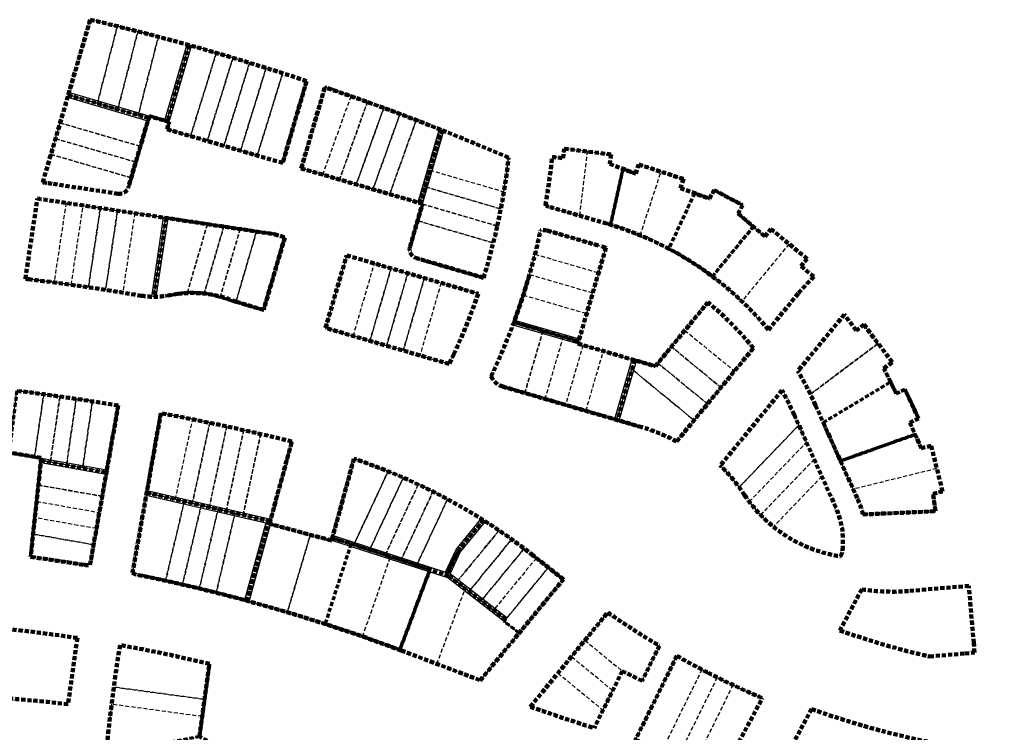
# Model space of a CAD drawing. Header units: metres. Extents: x 167412 to 167871, y 462516 to 462919.
# Tile 3 of 3: x 167565 to 167871, y 462669 to 462890. Entities that reach past the tile are written whole.
import ezdxf

# ---------------------------------------------------------------- set-up
doc = ezdxf.new("R2010")
doc.units = ezdxf.units.M
doc.header["$LTSCALE"] = 0.2
doc.linetypes.add('HIDDEN', pattern=[9.525, 6.35, -3.175])
for name, color, linetype, lineweight in [('N-WE-OG-brandgang-G', 253, 'Continuous', 30), ('N-WE-OG-TERREIN_UITGEEFBAAR_Heilijger-G', 253, 'HIDDEN', 158), ('N-WE-OG-TERREIN_UITGEEFBAAR_Heilijger_bouwblok-G', 253, 'HIDDEN', 70), ('N-WE-OG-TERREIN_UITGEEFBAAR_KAVEL_Heilijger15a-G', 253, 'HIDDEN', 30), ('N-WE-OG-TERREIN_UITGEEFBAAR_KAVEL_VanWonen10f-G', 253, 'HIDDEN', 30), ('N-WE-OG-TERREIN_UITGEEFBAAR_KAVEL_VanWonen10g-G', 253, 'HIDDEN', 30), ('N-WE-OG-TERREIN_UITGEEFBAAR_KAVEL_vdKolk12a-G', 253, 'HIDDEN', 30), ('N-WE-OG-TERREIN_UITGEEFBAAR_KAVEL_vdKolk12b-G', 253, 'HIDDEN', 30), ('N-WE-OG-TERREIN_UITGEEFBAAR_KAVEL_vdKolk13c-G', 253, 'HIDDEN', 30), ('N-WE-OG-TERREIN_UITGEEFBAAR_KAVEL_vdKolk2a-G', 253, 'HIDDEN', 30), ('N-WE-OG-TERREIN_UITGEEFBAAR_KAVEL_vdKolk2b-G', 253, 'HIDDEN', 30), ('N-WE-OG-TERREIN_UITGEEFBAAR_KAVEL_vdKolk2c-G', 253, 'HIDDEN', 30), ('N-WE-OG-TERREIN_UITGEEFBAAR_KAVEL_vdKolk2d-G', 253, 'HIDDEN', 30), ('N-WE-OG-TERREIN_UITGEEFBAAR_KAVEL_vdKolk2e-G', 253, 'HIDDEN', 30), ('N-WE-OG-TERREIN_UITGEEFBAAR_KAVEL_vdKolk3a-G', 253, 'HIDDEN', 30), ('N-WE-OG-TERREIN_UITGEEFBAAR_KAVEL_vdKolk3b-G', 253, 'HIDDEN', 30), ('N-WE-OG-TERREIN_UITGEEFBAAR_KAVEL_vdKolk3c-G', 253, 'HIDDEN', 30), ('N-WE-OG-TERREIN_UITGEEFBAAR_KAVEL_vdKolk3d-G', 253, 'HIDDEN', 30), ('N-WE-OG-TERREIN_UITGEEFBAAR_KAVEL_vdKolk5a-G', 253, 'HIDDEN', 30), ('N-WE-OG-TERREIN_UITGEEFBAAR_KAVEL_vdKolk5b-G', 253, 'HIDDEN', 30), ('N-WE-OG-TERREIN_UITGEEFBAAR_KAVEL_vdKolk5c-G', 253, 'HIDDEN', 30), ('N-WE-OG-TERREIN_UITGEEFBAAR_KAVEL_vdKolk6a-G', 253, 'HIDDEN', 30), ('N-WE-OG-TERREIN_UITGEEFBAAR_KAVEL_vdKolk6b-G', 253, 'HIDDEN', 30), ('N-WE-OG-TERREIN_UITGEEFBAAR_KAVEL_vdKolk6c-G', 253, 'HIDDEN', 30), ('N-WE-OG-TERREIN_UITGEEFBAAR_KAVEL_vdKolk7a-G', 253, 'HIDDEN', 30), ('N-WE-OG-TERREIN_UITGEEFBAAR_KAVEL_vdKolk8a-G', 253, 'HIDDEN', 30), ('N-WE-OG-TERREIN_UITGEEFBAAR_KAVEL_vdKolk8b-G', 253, 'HIDDEN', 30), ('N-WE-OG-TERREIN_UITGEEFBAAR_KAVEL_vdKolk8c-G', 253, 'HIDDEN', 30), ('N-WE-OG-TERREIN_UITGEEFBAAR_KAVEL_vdKolk9a-G', 253, 'HIDDEN', 30), ('N-WE-OG-TERREIN_UITGEEFBAAR_KAVEL_vdMheen11a-G', 253, 'HIDDEN', 30), ('N-WE-OG-TERREIN_UITGEEFBAAR_KAVEL_vdMheen11b-G', 253, 'HIDDEN', 30), ('N-WE-OG-TERREIN_UITGEEFBAAR_KAVEL_vdMheen11c-G', 253, 'HIDDEN', 30), ('N-WE-OG-TERREIN_UITGEEFBAAR_KAVEL_vdMheen11d-G', 253, 'HIDDEN', 30), ('N-WE-OG-TERREIN_UITGEEFBAAR_KAVEL_vdMheen11e-G', 253, 'HIDDEN', 30), ('N-WE-OG-TERREIN_UITGEEFBAAR_KAVEL_vdMheen11f-G', 253, 'HIDDEN', 30), ('N-WE-OG-TERREIN_UITGEEFBAAR_KAVEL_vdMheen11g-G', 253, 'HIDDEN', 30), ('N-WE-OG-TERREIN_UITGEEFBAAR_NeboPlus-G', 253, 'HIDDEN', 158), ('N-WE-OG-TERREIN_UITGEEFBAAR_NeboPlus_bouwblok-G', 253, 'HIDDEN', 70), ('N-WE-OG-TERREIN_UITGEEFBAAR_VanWonen-G', 253, 'HIDDEN', 158), ('N-WE-OG-TERREIN_UITGEEFBAAR_VanWonen_bouwblok-G', 253, 'HIDDEN', 70), ('N-WE-OG-TERREIN_UITGEEFBAAR_vdKolk-G', 253, 'HIDDEN', 158), ('N-WE-OG-TERREIN_UITGEEFBAAR_vdKolk_bouwblok-G', 253, 'HIDDEN', 70), ('N-WE-OG-TERREIN_UITGEEFBAAR_vdMheen-G', 253, 'HIDDEN', 158), ('N-WE-OG-TERREIN_UITGEEFBAAR_vdMheen_bouwblok-G', 253, 'HIDDEN', 70)]:
    doc.layers.add(name, color=color, linetype=linetype, lineweight=lineweight)

msp = doc.modelspace()

# ---------------------------------------------------------------- linework, layer by layer
at = {"layer": 'N-WE-OG-brandgang-G'}
for points in [[(167616.76, 462882.68), (167609.86, 462859.02)], [(167611.3, 462858.6), (167618.2, 462882.27)], [(167605.06, 462860.42), (167580.1, 462867.7)], [(167579.68, 462866.26), (167604.64, 462858.98)], [(167695.27, 462856.36), (167688.62, 462833.56)], [(167690.06, 462833.14), (167696.67, 462855.79)], [(167609.45, 462828.85), (167605.74, 462804.22)], [(167607.26, 462804.21), (167610.93, 462828.63)], [(167718.72, 462796.93), (167738.8, 462791.07)], [(167718.2, 462795.52), (167738.38, 462789.63)], [(167755.2, 462784.72), (167749.78, 462766.12)], [(167751.22, 462765.7), (167756.64, 462784.3)], [(167571.51, 462754.03), (167591.91, 462750.4)], [(167591.65, 462748.93), (167571.35, 462752.53)], [(167604.15, 462742.46), (167641.3, 462733.85), (167634.74, 462709.84)], [(167604.41, 462743.94), (167642.86, 462735.03)], [(167662.23, 462729.92), (167697.17, 462718.53), (167700.49, 462725.62), (167708.31, 462735.14)], [(167636.18, 462709.44), (167642.76, 462733.51)], [(167709.59, 462734.33), (167701.76, 462724.81), (167698.61, 462718.07), (167716.41, 462704.36)], [(167715.46, 462703.2), (167697.9, 462716.72), (167661.81, 462728.37)]]:
    msp.add_lwpolyline(points, dxfattribs=at)
at = {"layer": 'N-WE-OG-TERREIN_UITGEEFBAAR_Heilijger-G'}
msp.add_lwpolyline([(167595.98, 462695.87, 0.009587), (167592.86, 462673.34, 0.008378), (167590.84, 462653.56), (167656.18, 462621.76), (167672.81, 462642.01), (167620.67, 462667.38), (167623.79, 462689.99, 0.014973)], format="xyb", close=True, dxfattribs=at)
at = {"layer": 'N-WE-OG-TERREIN_UITGEEFBAAR_Heilijger_bouwblok-G'}
msp.add_lwpolyline([(167620.67, 462667.38), (167591.6, 462661.79, -0.004896), (167592.86, 462673.34, -0.009587), (167595.98, 462695.87, -0.014973), (167623.79, 462689.99)], format="xyb", close=True, dxfattribs=at)
at = {"layer": 'N-WE-OG-TERREIN_UITGEEFBAAR_KAVEL_Heilijger15a-G'}
for points in [[(167594.06, 462682.78, -0.005575), (167595.98, 462695.87, -0.014973), (167623.79, 462689.99), (167622.27, 462678.98)], [(167621.53, 462673.63), (167593.36, 462677.43, -0.002276), (167594.06, 462682.78), (167622.27, 462678.98)], [(167593.36, 462677.43, 0.001736), (167592.86, 462673.34, 0.004896), (167591.6, 462661.79), (167620.67, 462667.38), (167621.53, 462673.63)]]:
    msp.add_lwpolyline(points, format="xyb", close=True, dxfattribs=at)
at = {"layer": 'N-WE-OG-TERREIN_UITGEEFBAAR_KAVEL_VanWonen10f-G'}
for points in [[(167571.43, 462753.28), (167570.61, 462745.64), (167590.44, 462742.12), (167591.78, 462749.66)], [(167570.61, 462745.64), (167570.06, 462740.56), (167589.55, 462737.1), (167590.44, 462742.12)], [(167569.51, 462735.48), (167568.96, 462730.4), (167587.76, 462727.06), (167588.65, 462732.08)]]:
    msp.add_lwpolyline(points, close=True, dxfattribs=at)
msp.add_lwpolyline([(167570.06, 462740.56), (167589.55, 462737.1), (167588.65, 462732.08), (167569.51, 462735.48), (167570.06, 462740.56)], dxfattribs=at)
msp.add_lwpolyline([(167568.96, 462730.4), (167568.19, 462723.3, -0.009291), (167584.9, 462720.8, 0.074758), (167586.64, 462720.77), (167587.76, 462727.06)], format="xyb", close=True, dxfattribs=at)
at = {"layer": 'N-WE-OG-TERREIN_UITGEEFBAAR_KAVEL_VanWonen10g-G'}
for points in [[(167563.89, 462774.96, -0.002864), (167572.25, 462773.88), (167569.41, 462754.4), (167561.51, 462755.8)], [(167572.25, 462773.88, -0.001738), (167577.3, 462773.17), (167574.32, 462752.77), (167571.43, 462753.28), (167571.51, 462754.03), (167569.41, 462754.4)], [(167577.3, 462773.17, -0.001739), (167582.35, 462772.44), (167579.35, 462751.87), (167574.32, 462752.77)], [(167582.35, 462772.44, -0.001739), (167587.39, 462771.66), (167584.37, 462750.98), (167579.35, 462751.87)], [(167587.39, 462771.66, -0.002784), (167595.45, 462770.35), (167591.78, 462749.66), (167584.37, 462750.98)]]:
    msp.add_lwpolyline(points, format="xyb", close=True, dxfattribs=at)
at = {"layer": 'N-WE-OG-TERREIN_UITGEEFBAAR_KAVEL_vdKolk12a-G'}
for points in [[(167740.56, 462697.32), (167752.19, 462687.77), (167758.37, 462684.73), (167763.73, 462695.63, -0.017854), (167747.67, 462705.99)], [(167732.18, 462687.12), (167746.19, 462675.62), (167743.46, 462670.05, -0.01042), (167723.62, 462676.69)]]:
    msp.add_lwpolyline(points, format="xyb", close=True, dxfattribs=at)
for points in [[(167752.19, 462687.77), (167752.18, 462687.78), (167749.19, 462681.7), (167736.37, 462692.22), (167740.56, 462697.32)], [(167736.37, 462692.22), (167732.18, 462687.12), (167746.19, 462675.62), (167749.19, 462681.7)]]:
    msp.add_lwpolyline(points, close=True, dxfattribs=at)
at = {"layer": 'N-WE-OG-TERREIN_UITGEEFBAAR_KAVEL_vdKolk12b-G'}
for points in [[(167769.14, 462692.49, 0.008308), (167776.95, 462688.25), (167764.96, 462663.87, -0.003683), (167756.24, 462666.26)], [(167775.67, 462661.19), (167774.85, 462661.39, -0.00233), (167770.3, 462662.5), (167781.76, 462685.8, 0.005048), (167786.62, 462683.45)]]:
    msp.add_lwpolyline(points, format="xyb", close=True, dxfattribs=at)
for points in [[(167764.96, 462663.88, 0.002747), (167770.3, 462662.5), (167781.76, 462685.8, -0.003023), (167778.87, 462687.26, -0.002025), (167776.95, 462688.25), (167764.96, 462663.88)], [(167775.67, 462661.19), (167784.89, 462658.99), (167795.76, 462679.35, -0.009359), (167786.62, 462683.45), (167775.67, 462661.19)]]:
    msp.add_lwpolyline(points, format="xyb", dxfattribs=at)
at = {"layer": 'N-WE-OG-TERREIN_UITGEEFBAAR_KAVEL_vdKolk13c-G'}
msp.add_lwpolyline([(167557.14, 462679.56), (167558.36, 462701.12, -0.012935), (167582.72, 462698.07), (167579.82, 462677.47, 0.011242)], format="xyb", close=True, dxfattribs=at)
at = {"layer": 'N-WE-OG-TERREIN_UITGEEFBAAR_KAVEL_vdKolk2a-G'}
for points in [[(167586.72, 462890.4, -0.00272), (167595.14, 462888.36), (167588.94, 462864.34), (167579.89, 462866.98)], [(167601.54, 462886.74, -0.00208), (167607.92, 462885.08), (167601.62, 462860.64), (167595.28, 462862.49)], [(167607.92, 462885.08, -0.003101), (167617.45, 462882.48), (167610.58, 462858.81), (167605.06, 462860.42), (167604.85, 462859.7), (167601.62, 462860.64)]]:
    msp.add_lwpolyline(points, format="xyb", close=True, dxfattribs=at)
msp.add_lwpolyline([(167595.14, 462888.36, -0.002067), (167601.54, 462886.74), (167595.28, 462862.49), (167588.94, 462864.34), (167595.14, 462888.36)], format="xyb", dxfattribs=at)
at = {"layer": 'N-WE-OG-TERREIN_UITGEEFBAAR_KAVEL_vdKolk2b-G'}
for points in [[(167579.89, 462866.98), (167604.85, 462859.7), (167602.31, 462851.01), (167577.35, 462858.29)], [(167577.35, 462858.29), (167602.31, 462851.01), (167600.88, 462846.11), (167575.92, 462853.39)], [(167575.92, 462853.39), (167600.88, 462846.11), (167599.45, 462841.22), (167574.5, 462848.5)]]:
    msp.add_lwpolyline(points, close=True, dxfattribs=at)
msp.add_lwpolyline([(167574.5, 462848.5), (167599.45, 462841.22), (167598.61, 462838.32, -0.375321), (167595.39, 462836.26), (167574.8, 462839.36, -0.003649), (167571.96, 462839.81)], format="xyb", close=True, dxfattribs=at)
at = {"layer": 'N-WE-OG-TERREIN_UITGEEFBAAR_KAVEL_vdKolk2c-G'}
for points in [[(167716.81, 462847.5, 0.007112), (167695.97, 462856.09), (167692.33, 462843.6), (167715.37, 462836.88, 0.013865)], [(167690.82, 462838.42), (167692.33, 462843.6), (167715.37, 462836.88, -0.007026), (167714.42, 462831.53)], [(167690.82, 462838.42), (167714.42, 462831.53, -0.007007), (167713.32, 462826.23), (167690.03, 462833.03), (167690.06, 462833.14), (167689.34, 462833.35)], [(167690.03, 462833.03), (167713.32, 462826.23, -0.000202), (167713.29, 462826.08, -0.006792), (167712.08, 462820.97), (167688.52, 462827.84)], [(167688.52, 462827.84), (167712.08, 462820.97, -0.014568), (167709.02, 462810.13), (167688.15, 462816.22, -0.414214), (167686.17, 462819.82)]]:
    msp.add_lwpolyline(points, format="xyb", close=True, dxfattribs=at)
at = {"layer": 'N-WE-OG-TERREIN_UITGEEFBAAR_KAVEL_vdKolk2d-G'}
for points in [[(167659.06, 462842.18), (167667.84, 462866.6, 0.002709), (167659.71, 462869.41), (167652.34, 462844.14)], [(167667.84, 462866.6, -0.001702), (167672.92, 462864.79), (167664.26, 462840.67), (167659.06, 462842.18)], [(167672.92, 462864.79, -0.001702), (167678, 462862.94), (167669.45, 462839.15), (167664.26, 462840.67)], [(167678, 462862.94, -0.001702), (167683.06, 462861.06), (167674.64, 462837.64), (167669.45, 462839.15)], [(167683.06, 462861.06, -0.001702), (167688.11, 462859.15), (167679.84, 462836.12), (167674.64, 462837.64)], [(167688.11, 462859.15, -0.002659), (167695.97, 462856.09), (167689.34, 462833.35), (167679.84, 462836.12)]]:
    msp.add_lwpolyline(points, format="xyb", close=True, dxfattribs=at)
at = {"layer": 'N-WE-OG-TERREIN_UITGEEFBAAR_KAVEL_vdKolk2e-G'}
for points in [[(167625.91, 462880.07), (167617.92, 462854.19), (167610.63, 462856.31), (167611.3, 462858.6), (167610.58, 462858.81), (167617.45, 462882.48, -0.002743)], [(167625.91, 462880.07, -0.00163), (167631.09, 462878.55), (167623.11, 462852.67), (167617.92, 462854.19)], [(167631.09, 462878.55, -0.001685), (167636.26, 462876.98), (167628.29, 462851.16), (167623.11, 462852.67)], [(167636.26, 462876.98, -0.001701), (167641.42, 462875.39), (167633.47, 462849.65), (167628.29, 462851.16)], [(167641.42, 462875.39, -0.001702), (167646.57, 462873.76), (167638.66, 462848.14), (167633.47, 462849.65)], [(167646.57, 462873.76, -0.002471), (167654.02, 462871.32), (167646.58, 462845.83), (167638.66, 462848.14)]]:
    msp.add_lwpolyline(points, format="xyb", close=True, dxfattribs=at)
at = {"layer": 'N-WE-OG-TERREIN_UITGEEFBAAR_KAVEL_vdKolk3a-G'}
for points in [[(167741.41, 462849.38), (167734.16, 462850.27), (167733.8, 462847.3), (167730.34, 462847.72, -0.018419), (167728.29, 462832.64, 0.046041), (167729.29, 462832.24), (167738.94, 462829.43)], [(167741.41, 462849.38), (167748.71, 462848.48), (167748.29, 462845.51), (167752.38, 462843.99), (167748.51, 462826.63, 0.002844), (167747.39, 462826.96), (167738.94, 462829.43)]]:
    msp.add_lwpolyline(points, format="xyb", close=True, dxfattribs=at)
at = {"layer": 'N-WE-OG-TERREIN_UITGEEFBAAR_KAVEL_vdKolk3b-G'}
msp.add_lwpolyline([(167764.24, 462843.11), (167757.3, 462845.37), (167756.37, 462842.52), (167752.38, 462843.99), (167748.51, 462826.63, -0.023984), (167757.78, 462823.32), (167764.24, 462843.11)], format="xyb", dxfattribs=at)
msp.add_lwpolyline([(167764.24, 462843.11), (167771.18, 462840.84), (167770.25, 462837.99), (167774.66, 462836.42), (167766.63, 462819.16, 0.023817), (167757.78, 462823.32)], format="xyb", close=True, dxfattribs=at)
at = {"layer": 'N-WE-OG-TERREIN_UITGEEFBAAR_KAVEL_vdKolk3c-G'}
msp.add_lwpolyline([(167774.66, 462836.42), (167766.63, 462819.16, -0.039279), (167780.23, 462810.54), (167792.94, 462826.01), (167788.2, 462830.06), (167789.6, 462832.71), (167780.76, 462837.39), (167779.36, 462834.74)], format="xyb", close=True, dxfattribs=at)
at = {"layer": 'N-WE-OG-TERREIN_UITGEEFBAAR_KAVEL_vdKolk3d-G'}
for points in [[(167804.06, 462820.64), (167789.39, 462802.8, 0.029253), (167780.23, 462810.54), (167792.94, 462826.01), (167796.52, 462822.96), (167798.42, 462825.28)], [(167804.06, 462820.64), (167789.39, 462802.8, -0.029506), (167797.66, 462793.95), (167806.88, 462805.17, -0.033389), (167811.8, 462810.4), (167807.8, 462813.69), (167809.7, 462816.01), (167804.06, 462820.64)]]:
    msp.add_lwpolyline(points, format="xyb", close=True, dxfattribs=at)
at = {"layer": 'N-WE-OG-TERREIN_UITGEEFBAAR_KAVEL_vdKolk5a-G'}
for points in [[(167570.3, 462834.77, 0.004663), (167574.02, 462834.18), (167579.19, 462833.4), (167575.47, 462808.66, 0.00254), (167567.73, 462809.65, 0.00039), (167566.54, 462809.8)], [(167579.19, 462833.4), (167575.47, 462808.66, -0.001757), (167580.82, 462807.92), (167584.53, 462832.6)], [(167584.53, 462832.6), (167589.87, 462831.8), (167586.16, 462807.15, 0.001757), (167580.82, 462807.92)], [(167589.87, 462831.8), (167595.21, 462830.99), (167591.5, 462806.35, 0.001757), (167586.16, 462807.15)], [(167595.21, 462830.99), (167600.55, 462830.19), (167596.84, 462805.5, 0.001757), (167591.5, 462806.35)], [(167596.84, 462805.5, -0.001932), (167602.69, 462804.53, 0.041796), (167606.5, 462804.2), (167610.19, 462828.74), (167600.55, 462830.19)]]:
    msp.add_lwpolyline(points, format="xyb", close=True, dxfattribs=at)
at = {"layer": 'N-WE-OG-TERREIN_UITGEEFBAAR_KAVEL_vdKolk5b-G'}
for points in [[(167623.15, 462826.79), (167616.92, 462805.45, 0.02741), (167613.97, 462805.12), (167610.18, 462804.49, -0.040216), (167606.5, 462804.2), (167610.19, 462828.74)], [(167623.15, 462826.79), (167628.24, 462826.03), (167622.17, 462805.23, 0.048576), (167616.92, 462805.45)], [(167628.24, 462826.03), (167633.33, 462825.26), (167627.15, 462804.08), (167626.01, 462804.41, 0.03629), (167622.17, 462805.23)]]:
    msp.add_lwpolyline(points, format="xyb", close=True, dxfattribs=at)
for points in [[(167638.42, 462824.49), (167632.04, 462802.65), (167627.15, 462804.08), (167633.33, 462825.26)], [(167638.42, 462824.49), (167643.93, 462823.67), (167647.24, 462822.69), (167640.66, 462800.13), (167632.04, 462802.65)]]:
    msp.add_lwpolyline(points, close=True, dxfattribs=at)
at = {"layer": 'N-WE-OG-TERREIN_UITGEEFBAAR_KAVEL_vdKolk5c-G'}
for points in [[(167659.71, 462869.41, -0.012175), (167695.97, 462856.09), (167689.34, 462833.35), (167652.34, 462844.14)], [(167699.8, 462786.37, 0.026215), (167707.38, 462805.15), (167695.84, 462808.52), (167689.26, 462785.96), (167698.36, 462783.3)]]:
    msp.add_lwpolyline(points, format="xyb", close=True, dxfattribs=at)
for points in [[(167675.1, 462814.57), (167666.48, 462817.08), (167659.9, 462794.52), (167668.52, 462792.01)], [(167675.1, 462814.57), (167680.29, 462813.05), (167673.71, 462790.49), (167668.52, 462792.01)], [(167680.29, 462813.05), (167685.47, 462811.54), (167678.89, 462788.98), (167673.71, 462790.49)], [(167685.47, 462811.54), (167690.65, 462810.03), (167684.07, 462787.47), (167678.89, 462788.98)], [(167690.65, 462810.03), (167695.84, 462808.52), (167689.26, 462785.96), (167684.07, 462787.47)]]:
    msp.add_lwpolyline(points, close=True, dxfattribs=at)
at = {"layer": 'N-WE-OG-TERREIN_UITGEEFBAAR_KAVEL_vdKolk6a-G'}
for points in [[(167744.82, 462811.67), (167747.09, 462819.46, 0.004736), (167745.36, 462819.98), (167728.85, 462824.8, 0.136202), (167726.77, 462824.83, -0.009172), (167725.05, 462817.44)], [(167742.97, 462805.34), (167723.33, 462811.07, 0.007984), (167725.05, 462817.44), (167744.82, 462811.67)], [(167723.33, 462811.07, -0.001435), (167723, 462809.93, -0.006548), (167721.41, 462804.75), (167741.12, 462799), (167742.97, 462805.34)], [(167721.41, 462804.75), (167741.12, 462799), (167738.59, 462790.35), (167718.46, 462796.22, 0.010919)]]:
    msp.add_lwpolyline(points, format="xyb", close=True, dxfattribs=at)
at = {"layer": 'N-WE-OG-TERREIN_UITGEEFBAAR_KAVEL_vdKolk6b-G'}
msp.add_lwpolyline([(167721.87, 462774.26), (167727.51, 462793.58), (167718.46, 462796.22, -0.021991), (167711.4, 462779.47, 0.226245), (167715, 462776.26)], format="xyb", close=True, dxfattribs=at)
for points in [[(167733.85, 462791.73), (167727.51, 462793.58), (167721.87, 462774.26), (167728.21, 462772.41)], [(167733.85, 462791.73), (167738.59, 462790.35), (167738.38, 462789.63), (167739.97, 462789.16), (167734.55, 462770.56), (167728.21, 462772.41)], [(167746.31, 462787.31), (167739.97, 462789.16), (167734.55, 462770.56), (167740.88, 462768.71)], [(167746.31, 462787.31), (167755.92, 462784.51), (167750.5, 462765.91), (167740.88, 462768.71)]]:
    msp.add_lwpolyline(points, close=True, dxfattribs=at)
at = {"layer": 'N-WE-OG-TERREIN_UITGEEFBAAR_KAVEL_vdKolk6c-G'}
for points in [[(167771.64, 462793.76), (167787.08, 462781.08), (167792.95, 462788.22, 0.052778), (167778.78, 462802.45)], [(167774.51, 462765.78), (167769.09, 462759.18, 0.053779), (167758.29, 462763.63), (167750.5, 462765.91), (167755.11, 462781.72)]]:
    msp.add_lwpolyline(points, format="xyb", close=True, dxfattribs=at)
for points in [[(167771.64, 462793.76), (167787.08, 462781.08), (167782.89, 462775.98), (167767.45, 462788.66)], [(167782.89, 462775.98), (167778.7, 462770.88), (167763.26, 462783.56), (167767.45, 462788.66)], [(167778.7, 462770.88), (167774.51, 462765.78), (167755.11, 462781.72), (167755.92, 462784.51), (167762.47, 462782.6), (167763.26, 462783.56)]]:
    msp.add_lwpolyline(points, close=True, dxfattribs=at)
at = {"layer": 'N-WE-OG-TERREIN_UITGEEFBAAR_KAVEL_vdKolk7a-G'}
for points in [[(167788.53, 462744.95), (167807.1, 462764.27), (167805.67, 462767.46, 0.022344), (167801.84, 462775.07), (167782.66, 462751.72, -0.039682)], [(167809.48, 462758.96), (167807.1, 462764.27), (167788.53, 462744.95, -0.01324), (167790.25, 462742.5, 0.014443), (167791.69, 462740.44)], [(167791.69, 462740.44), (167809.48, 462758.96), (167811.87, 462753.65), (167795.2, 462736.3, -0.031263)], [(167811.87, 462753.65), (167814.25, 462748.33), (167799.18, 462732.65, -0.031108), (167795.2, 462736.3)], [(167814.25, 462748.33), (167799.18, 462732.65, 0.133384), (167820.02, 462723.46, 0.117212), (167820.64, 462725.14), (167820.64, 462725.14, 0.003248), (167820.68, 462725.47, 0.133429), (167818.61, 462738.62)]]:
    msp.add_lwpolyline(points, format="xyb", close=True, dxfattribs=at)
at = {"layer": 'N-WE-OG-TERREIN_UITGEEFBAAR_KAVEL_vdKolk8a-G'}
for points in [[(167831.74, 462789.69), (167827.35, 462795.53), (167824.95, 462793.72), (167821.24, 462798.67), (167806.77, 462781.06, -0.019956), (167810.69, 462773.87)], [(167831.74, 462789.69), (167810.69, 462773.87, -0.009258), (167812.3, 462770.43), (167814.7, 462765.1), (167835.6, 462777.7), (167833.57, 462781.93), (167836.12, 462783.85)]]:
    msp.add_lwpolyline(points, format="xyb", close=True, dxfattribs=at)
at = {"layer": 'N-WE-OG-TERREIN_UITGEEFBAAR_KAVEL_vdKolk8b-G'}
msp.add_lwpolyline([(167814.7, 462765.1), (167835.6, 462777.7), (167837.35, 462774.08), (167840.07, 462775.37), (167844.33, 462766.32), (167841.6, 462765.03), (167843.25, 462761.37), (167820.06, 462753.13), (167814.7, 462765.1)], close=True, dxfattribs=at)
at = {"layer": 'N-WE-OG-TERREIN_UITGEEFBAAR_KAVEL_vdKolk8c-G'}
msp.add_lwpolyline([(167824.01, 462744.33), (167820.06, 462753.13), (167843.25, 462761.37), (167845.18, 462757.08), (167848.27, 462757.84), (167850.02, 462750.76)], close=True, dxfattribs=at)
msp.add_lwpolyline([(167850.02, 462750.76), (167824.01, 462744.33), (167825.24, 462741.59, -0.041596), (167827.04, 462736.48), (167849.59, 462737.48), (167848.86, 462742.95), (167851.77, 462743.67)], format="xyb", close=True, dxfattribs=at)
at = {"layer": 'N-WE-OG-TERREIN_UITGEEFBAAR_KAVEL_vdKolk9a-G'}
msp.add_lwpolyline([(167819.86, 462700.44, 0.030468), (167847.8, 462692.29), (167858.76, 462693.25), (167861.74, 462693.51), (167861.49, 462696.5), (167859.95, 462714.29), (167841.45, 462712.69, -0.059963), (167826.67, 462713.19), (167819.86, 462700.44)], format="xyb", close=True, dxfattribs=at)
at = {"layer": 'N-WE-OG-TERREIN_UITGEEFBAAR_KAVEL_vdMheen11a-G'}
for points in [[(167613.2, 462741.13), (167618.61, 462766.07, 0.003447), (167608.69, 462768), (167604.28, 462743.2)], [(167613.2, 462741.13), (167618.61, 462766.07, -0.001841), (167623.9, 462764.99), (167618.47, 462739.91)], [(167623.73, 462738.69), (167618.47, 462739.91), (167623.9, 462764.99, -0.001841), (167629.18, 462763.86)], [(167628.99, 462737.47), (167623.73, 462738.69), (167629.18, 462763.86, -0.001841), (167634.46, 462762.7)], [(167634.25, 462736.26), (167628.99, 462737.47), (167634.46, 462762.7, -0.001841), (167639.72, 462761.5)]]:
    msp.add_lwpolyline(points, format="xyb", close=True, dxfattribs=at)
msp.add_lwpolyline([(167639.72, 462761.5, -0.0034), (167649.42, 462759.18), (167642.66, 462734.31), (167634.25, 462736.26), (167639.72, 462761.5)], format="xyb", dxfattribs=at)
at = {"layer": 'N-WE-OG-TERREIN_UITGEEFBAAR_KAVEL_vdMheen11b-G'}
for points in [[(167610.14, 462715.87), (167615.96, 462740.49), (167604.28, 462743.2), (167599.85, 462718.28, 0.070769), (167601.41, 462717.72, -0.004113)], [(167615.41, 462714.68), (167621.22, 462739.27), (167615.96, 462740.49), (167610.14, 462715.87, -0.002489)], [(167621.22, 462739.27), (167615.41, 462714.68, -0.002489), (167620.66, 462713.44), (167626.48, 462738.06)], [(167626.48, 462738.06), (167620.66, 462713.44, -0.002489), (167625.9, 462712.14), (167631.74, 462736.84)], [(167642.23, 462734.41), (167631.74, 462736.84), (167625.9, 462712.14, -0.004554), (167635.46, 462709.64)]]:
    msp.add_lwpolyline(points, format="xyb", close=True, dxfattribs=at)
at = {"layer": 'N-WE-OG-TERREIN_UITGEEFBAAR_KAVEL_vdMheen11c-G'}
msp.add_lwpolyline([(167655.19, 462730.17), (167648.02, 462706.07, 0.006018), (167635.46, 462709.64), (167642.23, 462734.41), (167642.66, 462734.31), (167642.47, 462733.6), (167643.69, 462733.3), (167655.19, 462730.17)], format="xyb", dxfattribs=at)
msp.add_lwpolyline([(167655.19, 462730.17), (167661.81, 462728.37), (167662.02, 462729.15), (167667.8, 462727.31), (167659.77, 462702.42, 0.005673), (167648.02, 462706.07)], format="xyb", close=True, dxfattribs=at)
at = {"layer": 'N-WE-OG-TERREIN_UITGEEFBAAR_KAVEL_vdMheen11d-G'}
for points in [[(167671.44, 462698.51), (167680.07, 462723.32), (167667.8, 462727.31), (167659.77, 462702.42, -0.005673)], [(167680.07, 462723.32), (167692.34, 462719.32), (167683.01, 462694.33, 0.005673), (167671.44, 462698.51)]]:
    msp.add_lwpolyline(points, format="xyb", close=True, dxfattribs=at)
at = {"layer": 'N-WE-OG-TERREIN_UITGEEFBAAR_KAVEL_vdMheen11e-G'}
msp.add_lwpolyline([(167683.01, 462694.33, -0.00021), (167683.44, 462694.17), (167694.52, 462689.99), (167703.38, 462713.45), (167698.25, 462717.39), (167692.34, 462719.32)], format="xyb", close=True, dxfattribs=at)
msp.add_lwpolyline([(167703.38, 462713.45), (167715.93, 462703.78), (167715.46, 462703.2), (167720.13, 462699.6), (167708.04, 462684.88), (167694.52, 462689.99), (167703.38, 462713.45)], dxfattribs=at)
at = {"layer": 'N-WE-OG-TERREIN_UITGEEFBAAR_KAVEL_vdMheen11f-G'}
for points in [[(167713.87, 462731.51), (167700.71, 462715.5), (167697.68, 462717.84), (167701.12, 462725.22), (167708.95, 462734.74, -0.008058), (167711.42, 462733.14, -0.008058)], [(167717.81, 462728.75, -0.006582), (167721.68, 462725.89), (167708.32, 462709.64), (167704.52, 462712.57)], [(167712.13, 462706.71), (167708.32, 462709.64), (167721.68, 462725.89, -0.004849), (167724.48, 462723.72), (167725.46, 462722.94)]]:
    msp.add_lwpolyline(points, format="xyb", close=True, dxfattribs=at)
msp.add_lwpolyline([(167713.87, 462731.51, -0.006594), (167717.81, 462728.75), (167704.52, 462712.57), (167700.71, 462715.5), (167713.87, 462731.51)], format="xyb", dxfattribs=at)
for points in [[(167715.93, 462703.78), (167729.23, 462719.96), (167725.46, 462722.94), (167712.13, 462706.71)], [(167729.23, 462719.96), (167733.86, 462716.3), (167720.13, 462699.6), (167715.46, 462703.2)]]:
    msp.add_lwpolyline(points, close=True, dxfattribs=at)
at = {"layer": 'N-WE-OG-TERREIN_UITGEEFBAAR_KAVEL_vdMheen11g-G'}
for points in [[(167668.69, 462727.03), (167664.07, 462728.53), (167662.02, 462729.15), (167668.73, 462753.8, -0.015546), (167679.38, 462749.9)], [(167679.38, 462749.9, -0.006991), (167684.09, 462747.92), (167673.57, 462725.43), (167668.69, 462727.03)], [(167684.09, 462747.92, -0.006985), (167688.74, 462745.82), (167678.46, 462723.84), (167673.57, 462725.43)], [(167688.74, 462745.82, -0.006986), (167693.32, 462743.59), (167683.35, 462722.25), (167678.46, 462723.84)], [(167688.23, 462720.66), (167683.35, 462722.25), (167693.32, 462743.59, -0.006991), (167697.85, 462741.23)], [(167697.85, 462741.23, -0.017615), (167708.95, 462734.74), (167701.12, 462725.22), (167697.68, 462717.84), (167698.25, 462717.39), (167688.23, 462720.66)]]:
    msp.add_lwpolyline(points, format="xyb", close=True, dxfattribs=at)
at = {"layer": 'N-WE-OG-TERREIN_UITGEEFBAAR_NeboPlus-G'}
msp.add_lwpolyline([(167871, 462661.54, -0.006058), (167859.2, 462663.5, -0.005719), (167848.1, 462665.61, -0.036337), (167811.05, 462675.96), (167799.36, 462654.05, 0.018389), (167867.56, 462642.13), (167869.6, 462648.76)], format="xyb", close=True, dxfattribs=at)
at = {"layer": 'N-WE-OG-TERREIN_UITGEEFBAAR_NeboPlus_bouwblok-G'}
msp.add_lwpolyline([(167871, 462661.54, -0.006058), (167859.2, 462663.5, -0.005719), (167848.1, 462665.61, -0.036337), (167811.05, 462675.96), (167799.36, 462654.05, 0.018389), (167867.56, 462642.13), (167869.6, 462648.76)], format="xyb", close=True, dxfattribs=at)
at = {"layer": 'N-WE-OG-TERREIN_UITGEEFBAAR_VanWonen-G'}
msp.add_lwpolyline([(167560.77, 462755.93), (167571.51, 462754.03), (167568.19, 462723.3), (167584.9, 462720.8, 0.074758), (167586.64, 462720.77), (167591.65, 462748.93), (167591.91, 462750.4), (167595.45, 462770.35, 0.010621), (167564.63, 462774.87)], format="xyb", dxfattribs=at)
at = {"layer": 'N-WE-OG-TERREIN_UITGEEFBAAR_VanWonen_bouwblok-G'}
for points in [[(167563.89, 462774.96), (167561.51, 462755.8), (167571.51, 462754.03), (167571.43, 462753.28), (167591.78, 462749.66), (167595.45, 462770.35, 0.010889)], [(167571.43, 462753.28), (167591.78, 462749.66), (167586.64, 462720.77, -0.074758), (167584.9, 462720.8, 0.009291), (167568.19, 462723.3)]]:
    msp.add_lwpolyline(points, format="xyb", close=True, dxfattribs=at)
at = {"layer": 'N-WE-OG-TERREIN_UITGEEFBAAR_vdKolk-G'}
for points in [[(167611.3, 462858.6), (167605.06, 462860.42), (167598.61, 462838.32, -0.375321), (167595.39, 462836.26), (167574.8, 462839.36, 0.003645), (167571.96, 462839.79), (167586.72, 462890.4, -0.022054), (167654.02, 462871.32), (167646.58, 462845.83), (167610.63, 462856.31)], [(167659.71, 462869.41, -0.019277), (167716.81, 462847.5, -0.027905), (167713.32, 462826.23, -0.021565), (167709.02, 462810.13), (167688.15, 462816.22, -0.414214), (167686.17, 462819.82), (167690.06, 462833.14), (167652.34, 462844.14)], [(167728.29, 462832.64, 0.018419), (167730.34, 462847.72), (167733.8, 462847.3), (167734.16, 462850.27), (167748.71, 462848.48), (167748.29, 462845.51), (167756.37, 462842.52), (167757.3, 462845.37), (167771.18, 462840.84), (167770.25, 462837.99), (167779.36, 462834.74), (167780.76, 462837.39), (167789.6, 462832.71), (167788.2, 462830.06), (167796.52, 462822.96), (167798.42, 462825.28), (167809.7, 462816.01), (167807.8, 462813.69), (167811.8, 462810.4, 0.033389), (167806.88, 462805.17), (167797.66, 462793.95, 0.149742), (167747.39, 462826.96), (167729.29, 462832.24, -0.046041)], [(167570.3, 462834.77, 0.004663), (167574.02, 462834.18), (167623.15, 462826.79), (167643.93, 462823.67), (167647.24, 462822.69), (167640.66, 462800.13), (167632.04, 462802.65, 0.131691), (167613.97, 462805.12), (167610.18, 462804.49, -0.082331), (167602.69, 462804.53, 0.011501), (167567.73, 462809.65, 0.00039), (167566.54, 462809.8)], [(167715, 462776.26, -0.226245), (167711.4, 462779.47, 0.039474), (167723, 462809.93, 0.018593), (167726.77, 462824.83, -0.136202), (167728.85, 462824.8), (167745.36, 462819.98, -0.004736), (167747.09, 462819.46), (167738.38, 462789.63), (167762.47, 462782.6), (167778.78, 462802.45, -0.052778), (167792.95, 462788.22), (167769.09, 462759.18, 0.053779), (167758.29, 462763.63)], [(167666.48, 462817.08), (167707.38, 462805.15, -0.026215), (167699.8, 462786.37), (167698.36, 462783.3), (167659.9, 462794.52)], [(167851.77, 462743.67), (167848.27, 462757.84), (167845.18, 462757.08), (167841.6, 462765.03), (167844.33, 462766.32), (167840.07, 462775.37), (167837.35, 462774.08), (167833.57, 462781.93), (167836.12, 462783.85), (167827.35, 462795.53), (167824.95, 462793.72), (167821.24, 462798.67), (167806.77, 462781.06, -0.029219), (167812.3, 462770.43), (167825.24, 462741.59, -0.041596), (167827.04, 462736.48), (167849.59, 462737.48), (167848.86, 462742.95)], [(167820.64, 462725.14, 0.003248), (167820.68, 462725.47, 0.133429), (167818.61, 462738.62), (167805.67, 462767.46, 0.022344), (167801.84, 462775.07), (167782.66, 462751.72, -0.052949), (167790.25, 462742.5, 0.21251), (167820.02, 462723.46, 0.117212), (167820.64, 462725.14)], [(167819.86, 462700.44, 0.030468), (167847.8, 462692.29), (167858.76, 462693.25), (167861.74, 462693.51), (167861.49, 462696.5), (167859.95, 462714.29), (167841.45, 462712.69, -0.059963), (167826.67, 462713.19), (167819.86, 462700.44)], [(167518.14, 462680.87), (167518.09, 462676.77), (167476.09, 462677.27), (167476.39, 462702.26), (167490.4, 462702.94, -0.016273), (167518.4, 462703.27), (167519.91, 462703.35, -0.03324), (167582.72, 462698.07), (167579.82, 462677.47, 0.025623), (167528.03, 462680.75)], [(167778.87, 462687.26, -0.010333), (167769.14, 462692.49), (167756.24, 462666.26, 0.009583), (167774.85, 462661.39), (167784.89, 462658.99), (167795.76, 462679.35, -0.017432), (167778.87, 462687.26, 0.013293)]]:
    msp.add_lwpolyline(points, format="xyb", close=True, dxfattribs=at)
msp.add_lwpolyline([(167743.46, 462670.05, -0.01042), (167723.62, 462676.69), (167747.67, 462705.99, 0.017854), (167763.73, 462695.63), (167758.37, 462684.73), (167752.18, 462687.78), (167743.46, 462670.05)], format="xyb", dxfattribs=at)
at = {"layer": 'N-WE-OG-TERREIN_UITGEEFBAAR_vdKolk_bouwblok-G'}
for points in [[(167586.72, 462890.4, -0.010024), (167617.45, 462882.48), (167610.58, 462858.81), (167605.06, 462860.42), (167604.85, 462859.7), (167579.89, 462866.98)], [(167610.58, 462858.81), (167611.3, 462858.6), (167610.63, 462856.31), (167646.58, 462845.83), (167654.02, 462871.32, 0.012068), (167617.45, 462882.48)], [(167579.89, 462866.98), (167604.85, 462859.7), (167598.61, 462838.32, -0.375321), (167595.39, 462836.26), (167574.8, 462839.36, -0.003649), (167571.96, 462839.81)], [(167689.34, 462833.35), (167695.97, 462856.09, 0.012175), (167659.71, 462869.41), (167652.34, 462844.14)], [(167689.34, 462833.35), (167690.06, 462833.14), (167686.17, 462819.82, 0.414214), (167688.15, 462816.22), (167709.02, 462810.13, 0.021565), (167713.32, 462826.23, 0.027904), (167716.81, 462847.5, 0.007112), (167695.97, 462856.09)], [(167752.38, 462843.99), (167748.51, 462826.63, 0.002844), (167747.39, 462826.96), (167729.29, 462832.24, -0.046041), (167728.29, 462832.64, 0.018419), (167730.34, 462847.72), (167733.8, 462847.3), (167734.16, 462850.27), (167748.71, 462848.48), (167748.29, 462845.51)], [(167752.38, 462843.99), (167756.37, 462842.52), (167757.3, 462845.37), (167771.18, 462840.84), (167770.25, 462837.99), (167774.66, 462836.42), (167766.63, 462819.16, 0.047828), (167748.51, 462826.63)], [(167774.66, 462836.42), (167766.63, 462819.16, -0.039279), (167780.23, 462810.54), (167792.94, 462826.01), (167788.2, 462830.06), (167789.6, 462832.71), (167780.76, 462837.39), (167779.36, 462834.74)], [(167570.3, 462834.77, 0.004663), (167574.02, 462834.18), (167610.19, 462828.74), (167606.5, 462804.2, -0.041796), (167602.69, 462804.53, 0.011501), (167567.73, 462809.65, 0.00039), (167566.54, 462809.8)], [(167606.5, 462804.2, 0.040216), (167610.18, 462804.49), (167613.97, 462805.12, -0.112688), (167626.01, 462804.41), (167640.66, 462800.13), (167647.24, 462822.69), (167643.93, 462823.67), (167610.19, 462828.74)], [(167738.59, 462790.35), (167718.46, 462796.22, 0.017468), (167723, 462809.93, 0.018593), (167726.77, 462824.83, -0.136202), (167728.85, 462824.8), (167745.36, 462819.98, -0.004736), (167747.09, 462819.46)], [(167792.94, 462826.01), (167780.23, 462810.54, -0.05881), (167797.66, 462793.95), (167806.88, 462805.17, -0.033389), (167811.8, 462810.4), (167807.8, 462813.69), (167809.7, 462816.01), (167798.42, 462825.28), (167796.52, 462822.96)], [(167666.48, 462817.08), (167707.38, 462805.15, -0.026215), (167699.8, 462786.37), (167698.36, 462783.3), (167659.9, 462794.52)], [(167755.92, 462784.51), (167750.5, 462765.91), (167758.29, 462763.63, -0.053779), (167769.09, 462759.18), (167792.95, 462788.22, 0.052778), (167778.78, 462802.45), (167762.47, 462782.6)], [(167755.92, 462784.51), (167750.5, 462765.91), (167715, 462776.26, -0.226245), (167711.4, 462779.47, 0.021991), (167718.46, 462796.22), (167738.59, 462790.35), (167738.38, 462789.63)], [(167835.6, 462777.7), (167833.57, 462781.93), (167836.12, 462783.85), (167827.35, 462795.53), (167824.95, 462793.72), (167821.24, 462798.67), (167806.77, 462781.06, -0.029219), (167812.3, 462770.43), (167814.7, 462765.1)], [(167820.64, 462725.14, 0.003248), (167820.68, 462725.47, 0.133429), (167818.61, 462738.62), (167805.67, 462767.46, 0.022344), (167801.84, 462775.07), (167782.66, 462751.72, -0.052949), (167790.25, 462742.5, 0.21251), (167820.02, 462723.46, 0.117212), (167820.64, 462725.14)], [(167820.06, 462753.13), (167843.25, 462761.37), (167845.18, 462757.08), (167848.27, 462757.84), (167851.77, 462743.67), (167848.86, 462742.95), (167849.59, 462737.48), (167827.04, 462736.48, 0.041596), (167825.24, 462741.59)], [(167819.86, 462700.44, 0.030468), (167847.8, 462692.29), (167858.76, 462693.25), (167861.74, 462693.51), (167861.49, 462696.5), (167859.95, 462714.29), (167841.45, 462712.69, -0.059963), (167826.67, 462713.19), (167819.86, 462700.44)], [(167558.36, 462701.12, -0.012935), (167582.72, 462698.07, 0.008575), (167579.82, 462677.47, 0.011242), (167557.14, 462679.56)], [(167778.87, 462687.26, -0.010333), (167769.14, 462692.49), (167756.24, 462666.26, 0.009583), (167774.85, 462661.39), (167784.89, 462658.99), (167795.76, 462679.35, -0.017432), (167778.87, 462687.26, 0.013293)]]:
    msp.add_lwpolyline(points, format="xyb", close=True, dxfattribs=at)
msp.add_lwpolyline([(167609.86, 462859.02), (167611.3, 462858.6)], dxfattribs=at)
msp.add_lwpolyline([(167814.7, 462765.1), (167835.6, 462777.7), (167837.35, 462774.08), (167840.07, 462775.37), (167844.33, 462766.32), (167841.6, 462765.03), (167843.25, 462761.37), (167820.06, 462753.13), (167814.7, 462765.1)], close=True, dxfattribs=at)
msp.add_lwpolyline([(167743.46, 462670.05, -0.01042), (167723.62, 462676.69), (167747.67, 462705.99, 0.017854), (167763.73, 462695.63), (167758.37, 462684.73), (167752.18, 462687.78), (167743.46, 462670.05)], format="xyb", dxfattribs=at)
at = {"layer": 'N-WE-OG-TERREIN_UITGEEFBAAR_vdMheen-G'}
msp.add_lwpolyline([(167733.86, 462716.3), (167724.48, 462723.72, 0.026082), (167708.95, 462734.74, 0.061186), (167668.73, 462753.8), (167661.81, 462728.37), (167642.47, 462733.6), (167649.42, 462759.18, 0.014211), (167608.69, 462768), (167599.85, 462718.28, 0.070769), (167601.41, 462717.72, -0.039401), (167683.44, 462694.17), (167708.04, 462684.88), (167720.01, 462699.46)], format="xyb", close=True, dxfattribs=at)
at = {"layer": 'N-WE-OG-TERREIN_UITGEEFBAAR_vdMheen_bouwblok-G'}
for points in [[(167604.28, 462743.2), (167608.69, 462768, -0.014211), (167649.42, 462759.18), (167642.66, 462734.31)], [(167708.95, 462734.74), (167701.12, 462725.22), (167697.68, 462717.84), (167698.25, 462717.39), (167664.07, 462728.53), (167662.02, 462729.15), (167668.73, 462753.8, -0.061186)], [(167604.28, 462743.2), (167642.23, 462734.41), (167635.46, 462709.64, 0.016136), (167601.41, 462717.72, -0.070769), (167599.85, 462718.28)], [(167642.66, 462734.31), (167642.47, 462733.6), (167643.69, 462733.3), (167661.81, 462728.37), (167662.02, 462729.15), (167664.07, 462728.53), (167667.8, 462727.31), (167659.77, 462702.42, 0.011691), (167635.46, 462709.64), (167642.23, 462734.41)], [(167724.48, 462723.72), (167733.86, 462716.3), (167720.13, 462699.6), (167715.46, 462703.2), (167715.93, 462703.78), (167697.68, 462717.84), (167701.12, 462725.22), (167708.95, 462734.74, -0.026089)], [(167659.77, 462702.42, -0.011346), (167683.01, 462694.33), (167692.34, 462719.32), (167667.8, 462727.31)], [(167720.13, 462699.6), (167715.46, 462703.2), (167715.93, 462703.78), (167698.25, 462717.39), (167692.34, 462719.32), (167683.01, 462694.33, -0.00021), (167683.44, 462694.17), (167708.04, 462684.88), (167720.01, 462699.46)]]:
    msp.add_lwpolyline(points, format="xyb", close=True, dxfattribs=at)

doc.saveas('drawing.dxf')
